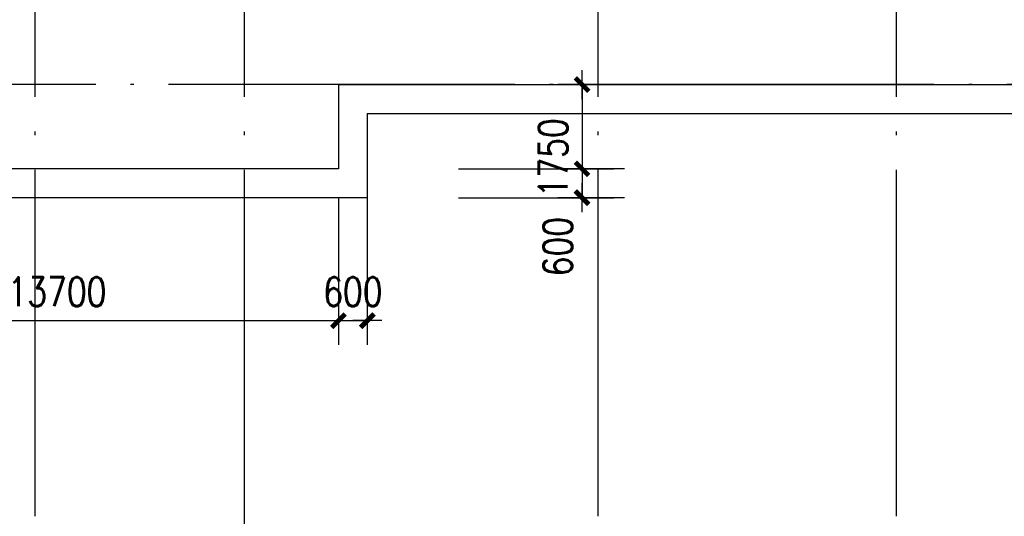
# Model space of a CAD drawing. Extents: x -7270 to 1708418, y -214047 to 255807.
# Tile 3 of 14: x 1515201 to 1535664, y 197424 to 207739. Entities that reach past the tile are written whole.
import ezdxf

# ---------------------------------------------------------------- set-up
doc = ezdxf.new("R2010")
doc.units = 0
doc.header["$LTSCALE"] = 3000
doc.header["$MEASUREMENT"] = 0
doc.linetypes.add('DOTE', pattern=[2.42, 2, -0.2, 0.02, -0.2])
doc.layers.get('0').update_dxf_attribs({"linetype": 'CONTINUOUS'})
doc.layers.get('DEFPOINTS').update_dxf_attribs({"linetype": 'CONTINUOUS'})
for name, color, linetype in [('AXIS', 3, 'CONTINUOUS'), ('DOTE', 12, 'CONTINUOUS'), ('PUB_DIM', 3, 'CONTINUOUS'), ('地坪', 132, 'CONTINUOUS')]:
    doc.layers.add(name, color=color, linetype=linetype)
doc.styles.add('DIM_FONT', font='SIMPLEX.shx', dxfattribs={"width": 0.8})
doc.dimstyles.new('AXIS300', dxfattribs={"dimscale": 3, "dimtxt": 300, "dimasz": 1, "dimexe": 250, "dimexo": 300, "dimgap": 150, "dimtad": 1, "dimdec": 0, "dimzin": 0, "dimdsep": 46, "dimtxsty": 'DIM_FONT', "dimblk": '_DIMX', "dimblk1": '_DIMX', "dimblk2": '_DIMX', "dimcen": 0.09, "dimse1": 1, "dimse2": 1, "dimclrt": 7, "dimadec": 0, "dimazin": 0, "dimtfac": 1, "dimtdec": 0, "dimtix": 1, "dimtmove": 2, "dimatfit": 3, "dimldrblk": '_DIMX', "dimfxl": 1, "dimtolj": 1, "dimtzin": 0, "dimarcsym": 0})
doc.dimstyles.new('DIMN300', dxfattribs={"dimscale": 3, "dimtxt": 300, "dimasz": 1, "dimexe": 250, "dimexo": 300, "dimgap": 150, "dimtad": 1, "dimdec": 0, "dimzin": 0, "dimdsep": 46, "dimtxsty": 'DIM_FONT', "dimblk": '_DIMX', "dimblk1": '_DIMX', "dimblk2": '_DIMX', "dimcen": 0.09, "dimclrt": 7, "dimadec": 0, "dimazin": 0, "dimtfac": 1, "dimtdec": 0, "dimtix": 1, "dimtmove": 2, "dimatfit": 3, "dimldrblk": '_DIMX', "dimfxl": 1, "dimtolj": 1, "dimtzin": 0, "dimarcsym": 0})

# ---------------------------------------------------------------- blocks, each defined once
blk = doc.blocks.new('_DIMX')
blk.add_line((-150, 0), (150, 0))
at = {"const_width": 50}
blk.add_lwpolyline([(-70, -70), (70, 70)], dxfattribs=at)
blk = doc.blocks.new('*D31')
at = {"color": 0, "linetype": 'ByBlock', "transparency": 16777216}
blk.add_line((1508129, 192556), (1515524, 192556), dxfattribs=at)
at = {"layer": 'DEFPOINTS', "color": 0, "linetype": 'ByBlock', "transparency": 16777216}
for p in [(1508127, 197424), (1515526, 197424), (1515526, 192556)]:
    blk.add_point(p, dxfattribs=at)
at = {"color": 0, "linetype": 'ByBlock', "transparency": 16777216, "xscale": 2, "yscale": 2, "zscale": 2, "rotation": 180}
blk.add_blockref('_DIMX', (1508127, 192556), dxfattribs=at)
at = {"color": 0, "linetype": 'ByBlock', "transparency": 16777216, "xscale": 2, "yscale": 2, "zscale": 2}
blk.add_blockref('_DIMX', (1515526, 192556), dxfattribs=at)
at = {"color": 7, "linetype": 'ByBlock', "transparency": 16777216, "insert": (1511826, 193156), "char_height": 600, "attachment_point": 5, "style": 'DIM_FONT'}
blk.add_mtext('\\A1;7400', dxfattribs=at)
blk = doc.blocks.new('*D60')
at = {"color": 0, "linetype": 'ByBlock', "transparency": 16777216}
for p, q in [((1527770, 206392), (1526388, 206392)), ((1526888, 206390), (1526888, 204644)), ((1527770, 204642), (1526388, 204642))]:
    blk.add_line(p, q, dxfattribs=at)
at = {"layer": 'DEFPOINTS', "color": 0, "linetype": 'ByBlock', "transparency": 16777216}
for p in [(1528370, 206392), (1526888, 204642), (1528370, 204642)]:
    blk.add_point(p, dxfattribs=at)
at = {"color": 0, "linetype": 'ByBlock', "transparency": 16777216, "xscale": 2, "yscale": 2, "zscale": 2}
for p, rotation in [((1526888, 206392), 90), ((1526888, 204642), 270)]:
    blk.add_blockref('_DIMX', p, dxfattribs=dict(at, rotation=rotation))
at = {"color": 7, "linetype": 'ByBlock', "transparency": 16777216, "insert": (1526288, 204870), "char_height": 600, "attachment_point": 5, "rotation": 90, "style": 'DIM_FONT'}
blk.add_mtext('\\A1;1750', dxfattribs=at)
blk = doc.blocks.new('*D67')
at = {"color": 0, "linetype": 'ByBlock', "transparency": 16777216}
for p, q in [((1527770, 204642), (1526388, 204642)), ((1526888, 204644), (1526888, 204646)), ((1526888, 204642), (1526888, 204042)), ((1526888, 204642), (1526888, 204042)), ((1527770, 204042), (1526388, 204042)), ((1526888, 204040), (1526888, 204038))]:
    blk.add_line(p, q, dxfattribs=at)
at = {"layer": 'DEFPOINTS', "color": 0, "linetype": 'ByBlock', "transparency": 16777216}
for p in [(1528370, 204642), (1526888, 204042), (1528370, 204042)]:
    blk.add_point(p, dxfattribs=at)
at = {"color": 0, "linetype": 'ByBlock', "transparency": 16777216, "xscale": 2, "yscale": 2, "zscale": 2}
for p, rotation in [((1526888, 204642), 270), ((1526888, 204042), 90)]:
    blk.add_blockref('_DIMX', p, dxfattribs=dict(at, rotation=rotation))
at = {"color": 7, "linetype": 'ByBlock', "transparency": 16777216, "insert": (1526384, 203024), "char_height": 600, "attachment_point": 5, "rotation": 90, "style": 'DIM_FONT'}
blk.add_mtext('\\A1;600', dxfattribs=at)
blk = doc.blocks.new('*D33')
at = {"color": 0, "linetype": 'ByBlock', "transparency": 16777216}
blk.add_line((1515528, 192556), (1519874, 192556), dxfattribs=at)
at = {"layer": 'DEFPOINTS', "color": 0, "linetype": 'ByBlock', "transparency": 16777216}
for p in [(1515526, 197424), (1519876, 197424), (1519876, 192556)]:
    blk.add_point(p, dxfattribs=at)
at = {"color": 0, "linetype": 'ByBlock', "transparency": 16777216, "xscale": 2, "yscale": 2, "zscale": 2, "rotation": 180}
blk.add_blockref('_DIMX', (1515526, 192556), dxfattribs=at)
at = {"color": 0, "linetype": 'ByBlock', "transparency": 16777216, "xscale": 2, "yscale": 2, "zscale": 2}
blk.add_blockref('_DIMX', (1519876, 192556), dxfattribs=at)
at = {"color": 7, "linetype": 'ByBlock', "transparency": 16777216, "insert": (1517701, 193156), "char_height": 600, "attachment_point": 5, "style": 'DIM_FONT'}
blk.add_mtext('\\A1;4350', dxfattribs=at)
blk = doc.blocks.new('*D34')
at = {"color": 0, "linetype": 'ByBlock', "transparency": 16777216}
blk.add_line((1519878, 192556), (1527224, 192556), dxfattribs=at)
at = {"layer": 'DEFPOINTS', "color": 0, "linetype": 'ByBlock', "transparency": 16777216}
for p in [(1519876, 197424), (1527226, 197424), (1527226, 192556)]:
    blk.add_point(p, dxfattribs=at)
at = {"color": 0, "linetype": 'ByBlock', "transparency": 16777216, "xscale": 2, "yscale": 2, "zscale": 2, "rotation": 180}
blk.add_blockref('_DIMX', (1519876, 192556), dxfattribs=at)
at = {"color": 0, "linetype": 'ByBlock', "transparency": 16777216, "xscale": 2, "yscale": 2, "zscale": 2}
blk.add_blockref('_DIMX', (1527226, 192556), dxfattribs=at)
at = {"color": 7, "linetype": 'ByBlock', "transparency": 16777216, "insert": (1523551, 193156), "char_height": 600, "attachment_point": 5, "style": 'DIM_FONT'}
blk.add_mtext('\\A1;7350', dxfattribs=at)
blk = doc.blocks.new('*D72')
at = {"color": 0, "linetype": 'ByBlock', "transparency": 16777216}
for p, q in [((1508126, 204042), (1508126, 200988)), ((1521826, 204042), (1521826, 200988)), ((1508128, 201488), (1521824, 201488))]:
    blk.add_line(p, q, dxfattribs=at)
at = {"layer": 'DEFPOINTS', "color": 0, "linetype": 'ByBlock', "transparency": 16777216}
for p in [(1508126, 204642), (1521826, 204642), (1521826, 201488)]:
    blk.add_point(p, dxfattribs=at)
at = {"color": 0, "linetype": 'ByBlock', "transparency": 16777216, "xscale": 2, "yscale": 2, "zscale": 2, "rotation": 180}
blk.add_blockref('_DIMX', (1508126, 201488), dxfattribs=at)
at = {"color": 0, "linetype": 'ByBlock', "transparency": 16777216, "xscale": 2, "yscale": 2, "zscale": 2}
blk.add_blockref('_DIMX', (1521826, 201488), dxfattribs=at)
at = {"color": 7, "linetype": 'ByBlock', "transparency": 16777216, "insert": (1515976, 202088), "char_height": 600, "attachment_point": 5, "style": 'DIM_FONT'}
blk.add_mtext('\\A1;13700', dxfattribs=at)
blk = doc.blocks.new('*D73')
at = {"color": 0, "linetype": 'ByBlock', "transparency": 16777216}
for p, q in [((1521826, 201292), (1521826, 198238)), ((1522426, 201292), (1522426, 198238)), ((1521824, 198738), (1521822, 198738)), ((1521826, 198738), (1522426, 198738)), ((1522428, 198738), (1522430, 198738))]:
    blk.add_line(p, q, dxfattribs=at)
at = {"layer": 'DEFPOINTS', "color": 0, "linetype": 'ByBlock', "transparency": 16777216}
for p in [(1521826, 201892), (1522426, 201892), (1522426, 198738)]:
    blk.add_point(p, dxfattribs=at)
at = {"color": 0, "linetype": 'ByBlock', "transparency": 16777216, "xscale": 2, "yscale": 2, "zscale": 2}
blk.add_blockref('_DIMX', (1521826, 198738), dxfattribs=at)
at = {"color": 0, "linetype": 'ByBlock', "transparency": 16777216, "xscale": 2, "yscale": 2, "zscale": 2, "rotation": 180}
blk.add_blockref('_DIMX', (1522426, 198738), dxfattribs=at)
at = {"color": 7, "linetype": 'ByBlock', "transparency": 16777216, "insert": (1522126, 199338), "char_height": 600, "attachment_point": 5, "style": 'DIM_FONT'}
blk.add_mtext('\\A1;600', dxfattribs=at)

msp = doc.modelspace()

# ---------------------------------------------------------------- linework, layer by layer
at = {"layer": 'AXIS'}
for p, q in [((1524321.3, 204642.5), (1527551.7, 204642.5)), ((1524321.3, 204042.5), (1527551.7, 204042.5)), ((1519876, 186442), (1519876, 197424.2))]:
    msp.add_line(p, q, dxfattribs=at)
at = {"layer": 'DOTE', "linetype": 'DOTE', "ltscale": 1.2}
for p, q in [((1515526, 197424.2), (1515526, 227767.7)), ((1519876, 197424.2), (1519876, 227767.7)), ((1527226, 197424.2), (1527226, 227917.7)), ((1533426, 197424.2), (1533426, 227917.7)), ((1691022.9, 206392.5), (1506887.2, 206392.5))]:
    msp.add_line(p, q, dxfattribs=at)
at = {"layer": '地坪', "ltscale": 5000}
for p, q in [((1521825.7, 206391.7), (1674927, 206392.5)), ((1521825.7, 206391.7), (1521825.7, 204641.7)), ((1522426, 205791.7), (1674327, 205792.5)), ((1522426, 205791.7), (1522426, 204041.7)), ((1521825.7, 204641.7), (1508125.5, 204642.5)), ((1522426, 204041.7), (1507525.6, 204042.5))]:
    msp.add_line(p, q, dxfattribs=at)

# ---------------------------------------------------------------- dimensions: what is measured, and where the dimension line sits
at = {"layer": 'AXIS'}
for base, p1, p2, picture, middle in [((1515525.9879, 192555.6698), (1508126.5098, 197424.2433), (1515525.9879, 197424.2433), '*D31', (1511826.2489, 193155.6698)), ((1519876, 192555.7), (1515526, 197424.2), (1519876, 197424.2), '*D33', (1517701, 193155.7)), ((1527226, 192555.7), (1519876, 197424.2), (1527226, 197424.2), '*D34', (1523551, 193155.7))]:
    dim = msp.add_linear_dim(base=base, p1=p1, p2=p2, dimstyle='AXIS300', override={"dimscale": 2, "dimsah": 1}, dxfattribs=at)
    dim.commit()
    dim.dimension.update_dxf_attribs({"geometry": picture, "text_midpoint": middle})
at = {"layer": 'PUB_DIM'}
for base, p1, p2, picture, middle in [((1526888.5, 204642.5), (1528369.5, 206392.5), (1528369.5, 204642.5), '*D60', (1526288.5, 204870.4)), ((1526888.5, 204042.5), (1528369.5, 204642.5), (1528369.5, 204042.5), '*D67', (1526384.2, 203023.7))]:
    dim = msp.add_linear_dim(base=base, p1=p1, p2=p2, angle=90, dimstyle='DIMN300', override={"dimscale": 2, "dimsah": 1}, dxfattribs=at)
    dim.commit()
    dim.dimension.update_dxf_attribs({"geometry": picture, "text_midpoint": middle, "dimtype": 160})
dim = msp.add_linear_dim(base=(1521825.7, 201488), p1=(1508125.5, 204642.5), p2=(1521825.7, 204641.7), dimstyle='DIMN300', override={"dimscale": 2, "dimsah": 1}, dxfattribs=at)
dim.commit()
dim.dimension.update_dxf_attribs({"geometry": '*D72', "text_midpoint": (1515975.6, 202088), "dimtype": 160})
dim = msp.add_linear_dim(base=(1522426, 201488), p1=(1521825.7, 204641.7), p2=(1522426, 204641.7), dimstyle='DIMN300', override={"dimscale": 2, "dimsah": 1}, dxfattribs=at)
dim.commit()
dim.dimension.update_dxf_attribs({"geometry": '*D73', "text_midpoint": (1522125.9, 199338), "insert": (0, 2750)})

doc.saveas('drawing.dxf')
